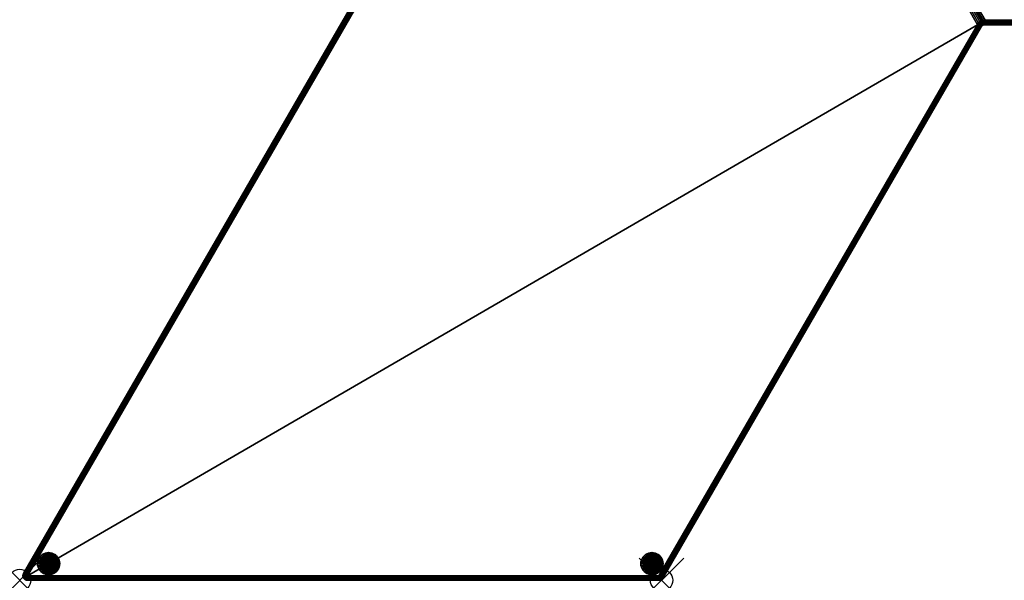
# Model space of a CAD drawing. Extents: x -28.9 to 57.7, y -50 to 0.
# Tile 1 of 3: x -28.9 to 15.4, y -50 to -24.8. Entities that reach past the tile are written whole.
import ezdxf

# ---------------------------------------------------------------- set-up
doc = ezdxf.new("R2010")
doc.units = 0
doc.header["$MEASUREMENT"] = 0
doc.header["$PDMODE"] = 35
doc.header["$PDSIZE"] = 1
for name, color, linetype in [('A-FURN-3-NODE', 7, 'Continuous'), ('A-FURN-3-ST', 150, 'Continuous'), ('A-FURN-3-ST-GD', 252, 'Continuous'), ('A-FURN-3-ST-SI', 160, 'Continuous')]:
    doc.layers.add(name, color=color, linetype=linetype)

msp = doc.modelspace()

# ---------------------------------------------------------------- linework, layer by layer
at = {"layer": 'A-FURN-3-NODE'}
for p in [(-28.868, -50), (0, -50)]:
    msp.add_point(p, dxfattribs=at)

# ---------------------------------------------------------------- meshes
at = {"layer": 'A-FURN-3-ST'}
mesh = msp.add_polyface(dxfattribs=at)
corners = [(-0.025, -0.119, 0.632), (-0.007, -0.129, 0.609), (-28.72, -49.821, 0.632), (-28.72, -49.779, 0.669), (-0.039, -0.111, 0.659), (-28.711, -49.862, 0.601), (0.014, -0.141, 0.588), (0.037, -0.155, 0.572), (-28.694, -49.9, 0.577), (-28.711, -49.738, 0.708), (-0.049, -0.105, 0.688), (-0.056, -0.101, 0.719), (-28.694, -49.7, 0.75), (-0.058, -0.1, 0.75), (-28.628, -49.862, 0.56), (-28.662, -49.881, 0.567), (0.062, -0.169, 0.56), (-28.593, -49.842, 0.554), (0.088, -0.184, 0.552), (0.115, -0.2, 0.55), (-28.521, -49.8, 0.55), (-28.557, -49.821, 0.551)]
mesh.append_faces([[corners[k] for k in face] for face in [(0, 1, 2), (0, 2, 3), (3, 4, 0), (1, 5, 2), (6, 7, 8), (6, 8, 5), (5, 1, 6), (4, 3, 9), (4, 9, 10), (11, 10, 9), (11, 9, 12), (12, 13, 11), (14, 15, 8), (14, 8, 7), (7, 16, 17), (7, 17, 14), (18, 19, 20), (18, 20, 21), (21, 17, 16), (21, 16, 18)]])
mesh = msp.add_polyface(dxfattribs=at)
corners = [(-28.521, -49.8, 18.55), (-0.115, -49.8, 18.55), (14.203, -25, 18.55), (0.115, -0.2, 18.55), (14.252, -24.932, 18.55), (14.314, -24.876, 18.55), (14.387, -24.835, 18.55), (14.466, -24.809, 18.55), (14.549, -24.8, 18.55), (14.374, -25.099, 18.381), (14.368, -25.095, 18.412), (0.049, -49.895, 18.412), (0.056, -49.899, 18.381), (14.376, -25.1, 18.35), (14.357, -25.089, 18.441), (14.343, -25.081, 18.468), (14.325, -25.071, 18.491), (0.007, -49.871, 18.491), (0.025, -49.881, 18.468), (14.305, -25.059, 18.512), (14.281, -25.045, 18.528), (-0.037, -49.845, 18.528), (-0.014, -49.859, 18.512), (14.256, -25.031, 18.54), (14.23, -25.016, 18.548), (-0.088, -49.816, 18.548), (14.401, -25.066, 18.35), (14.403, -25.054, 18.402), (14.389, -25.04, 18.45), (14.366, -25.017, 18.491), (14.436, -25.004, 18.45), (14.42, -24.976, 18.491), (14.337, -24.988, 18.523), (14.399, -24.94, 18.523), (14.303, -24.954, 18.543), (14.375, -24.898, 18.543), (14.266, -24.917, 18.55), (14.349, -24.854, 18.55), (14.459, -24.864, 18.543), (-0.018, -0.051, 18.412), (-0.033, -0.066, 18.392), (-28.686, -49.705, 18.412), (-28.675, -49.711, 18.441), (-0.002, -0.038, 18.431), (0.015, -0.027, 18.45), (-28.692, -49.701, 18.381), (-0.046, -0.082, 18.371), (-0.058, -0.1, 18.35), (-28.694, -49.7, 18.35), (-28.661, -49.719, 18.468), (-28.644, -49.729, 18.491), (0.03, -0.051, 18.484), (-28.623, -49.741, 18.512), (-28.6, -49.755, 18.528), (0.069, -0.119, 18.533), (0.048, -0.082, 18.512), (-28.575, -49.769, 18.54), (0.091, -0.158, 18.546), (-28.548, -49.784, 18.548), (0.054, -0.01, 18.412), (0.034, -0.017, 18.431)]
mesh.append_faces([[corners[k] for k in face] for face in [(0, 1, 2), (3, 0, 2), (2, 4, 3), (7, 8, 3), (9, 10, 11), (12, 13, 9), (11, 10, 14), (15, 16, 17), (18, 14, 15), (19, 20, 21), (22, 16, 19), (21, 20, 23), (24, 2, 1), (25, 23, 24), (9, 13, 26), (26, 27, 10), (26, 10, 9), (10, 27, 28), (10, 28, 14), (15, 14, 28), (28, 29, 16), (28, 16, 15), (29, 28, 30), (29, 30, 31), (19, 16, 29), (19, 29, 32), (32, 20, 19), (32, 29, 31), (32, 31, 33), (20, 32, 34), (20, 34, 23), (34, 32, 33), (34, 33, 35), (24, 23, 34), (34, 36, 2), (34, 2, 24), (36, 34, 35), (36, 35, 37), (37, 35, 38), (39, 40, 41), (39, 41, 42), (42, 43, 39), (42, 44, 43), (45, 41, 46), (46, 47, 48), (46, 48, 45), (41, 40, 46), (49, 50, 51), (51, 44, 42), (51, 42, 49), (52, 53, 54), (52, 54, 55), (55, 51, 50), (55, 50, 52), (54, 53, 56), (54, 56, 57), (58, 0, 3), (3, 57, 56), (3, 56, 58), (59, 60, 44)]])
mesh.append_faces([[corners[k] for k in face] for face in [(4, 5, 3)]], dxfattribs={"vtx1": -1})
mesh.append_faces([[corners[k] for k in face] for face in [(5, 6, 3)]], dxfattribs={"vtx1": -1, "vtx2": -1})
mesh.append_faces([[corners[k] for k in face] for face in [(6, 7, 3)]], dxfattribs={"vtx2": -1})
mesh = msp.add_polyface(dxfattribs=at)
corners = [(14.203, -25, 0.55), (-0.115, -49.8, 0.55), (-28.521, -49.8, 0.55), (0.115, -0.2, 0.55), (14.252, -24.932, 0.55), (14.314, -24.876, 0.55), (14.387, -24.835, 0.55), (14.466, -24.809, 0.55), (14.549, -24.8, 0.55), (57.389, -0.2, 0.55), (43.186, -24.8, 0.55)]
mesh.append_faces([[corners[k] for k in face] for face in [(0, 2, 3), (3, 4, 0), (3, 5, 4), (3, 6, 5), (3, 7, 6), (3, 8, 7), (3, 10, 8)]], dxfattribs={"vtx0": -1, "vtx2": -1})
mesh.append_faces([[corners[k] for k in face] for face in [(0, 1, 2), (3, 9, 10)]], dxfattribs={"vtx2": -1})
mesh = msp.add_polyface(dxfattribs=at)
corners = [(43.186, -24.8, 18.55), (57.389, -0.2, 18.55), (0.115, -0.2, 18.55), (14.549, -24.8, 18.55), (43.186, -24.998, 18.381), (43.186, -24.99, 18.412), (14.549, -24.99, 18.412), (14.549, -24.998, 18.381), (14.549, -25, 18.35), (43.186, -25, 18.35), (43.186, -24.978, 18.441), (14.549, -24.978, 18.441), (43.186, -24.962, 18.468), (43.186, -24.941, 18.491), (14.549, -24.941, 18.491), (14.549, -24.962, 18.468), (43.186, -24.918, 18.512), (43.186, -24.891, 18.528), (14.549, -24.891, 18.528), (14.549, -24.918, 18.512), (43.186, -24.862, 18.54), (14.549, -24.862, 18.54), (43.186, -24.831, 18.548), (14.549, -24.831, 18.548), (14.389, -25.04, 18.45), (14.403, -25.054, 18.402), (14.446, -25.021, 18.402), (14.436, -25.004, 18.45), (14.401, -25.066, 18.35), (14.432, -25.038, 18.35), (14.496, -25, 18.402), (14.491, -24.981, 18.45), (14.468, -25.017, 18.35), (14.508, -25.004, 18.35), (14.42, -24.976, 18.491), (14.482, -24.95, 18.491), (14.549, -24.941, 18.491), (14.399, -24.94, 18.523), (14.472, -24.91, 18.523), (14.375, -24.898, 18.543), (14.459, -24.864, 18.543), (14.349, -24.854, 18.55), (14.446, -24.814, 18.55), (0.095, -0.001, 18.371), (0.074, -0.004, 18.392), (57.389, -0.01, 18.412), (57.389, -0.002, 18.381), (0.115, 0, 18.35), (0.054, -0.01, 18.412), (0.015, -0.027, 18.45), (57.389, -0.022, 18.441), (57.389, -0.038, 18.468), (0.03, -0.051, 18.484), (57.389, -0.082, 18.512), (0.048, -0.082, 18.512), (0.069, -0.119, 18.533), (57.389, -0.059, 18.491), (57.389, -0.109, 18.528), (0.091, -0.158, 18.546), (57.389, -0.169, 18.548)]
mesh.append_faces([[corners[k] for k in face] for face in [(0, 1, 2), (3, 0, 2), (4, 5, 6), (4, 6, 7), (7, 8, 9), (7, 9, 4), (6, 5, 10), (6, 10, 11), (12, 13, 14), (12, 14, 15), (15, 11, 10), (15, 10, 12), (16, 17, 18), (16, 18, 19), (19, 14, 13), (19, 13, 16), (18, 17, 20), (18, 20, 21), (22, 0, 3), (22, 3, 23), (23, 21, 20), (24, 25, 26), (24, 26, 27), (26, 25, 28), (26, 28, 29), (27, 26, 30), (27, 30, 31), (32, 33, 30), (32, 30, 26), (26, 29, 32), (31, 30, 6), (31, 6, 11), (7, 6, 30), (7, 30, 33), (33, 8, 7), (34, 27, 31), (34, 31, 35), (15, 36, 35), (15, 35, 31), (31, 11, 15), (37, 34, 35), (37, 35, 38), (19, 18, 38), (38, 35, 36), (38, 36, 19), (39, 37, 38), (39, 38, 40), (40, 38, 18), (40, 18, 21), (41, 40, 42), (23, 3, 42), (23, 42, 40), (40, 21, 23), (43, 44, 45), (46, 47, 43), (48, 49, 50), (50, 44, 48), (51, 49, 52), (53, 54, 55), (56, 52, 54), (57, 55, 58), (59, 58, 2)]])
mesh = msp.add_polyface(dxfattribs=at)
corners = [(14.549, -24.831, 18.548), (43.186, -24.862, 18.54), (43.186, -24.831, 18.548), (43.334, -24.934, 18.35), (43.333, -24.935, 18.355), (43.301, -24.963, 18.367), (43.303, -24.962, 18.35), (43.338, -24.921, 18.396), (43.307, -24.947, 18.411), (43.339, -24.899, 18.433), (43.307, -24.923, 18.45), (43.34, -24.889, 18.441), (43.326, -24.881, 18.468), (43.303, -24.891, 18.484), (43.264, -24.982, 18.378), (43.267, -24.983, 18.35), (43.269, -24.967, 18.423), (43.27, -24.942, 18.463), (43.266, -24.909, 18.497), (43.288, -24.859, 18.512), (43.258, -24.87, 18.523), (43.308, -24.871, 18.491), (43.223, -24.993, 18.388), (43.227, -24.996, 18.35), (43.228, -24.978, 18.431), (43.229, -24.954, 18.471), (43.225, -24.922, 18.504), (43.217, -24.884, 18.529), (43.239, -24.831, 18.54), (43.204, -24.842, 18.545), (43.264, -24.845, 18.528), (43.186, -24.998, 18.381), (43.186, -25, 18.35), (43.186, -24.99, 18.412), (43.186, -24.978, 18.441), (43.186, -24.962, 18.468), (43.186, -24.941, 18.491), (43.186, -24.918, 18.512), (43.186, -24.891, 18.528), (43.186, -24.8, 18.55), (43.213, -24.816, 18.548), (57.389, -0.002, 18.381), (57.389, 0, 18.35), (0.115, 0, 18.35), (0.095, -0.001, 18.371), (57.389, -0.01, 18.412), (57.389, -0.022, 18.441), (0.074, -0.004, 18.392), (57.389, -0.038, 18.468), (0.015, -0.027, 18.45), (0.03, -0.051, 18.484), (57.389, -0.059, 18.491), (57.389, -0.082, 18.512), (0.048, -0.082, 18.512), (0.069, -0.119, 18.533), (57.389, -0.109, 18.528), (0.091, -0.158, 18.546), (57.389, -0.138, 18.54), (57.389, -0.169, 18.548), (0.115, -0.2, 18.55), (57.389, -0.2, 18.55)]
mesh.append_faces([[corners[k] for k in face] for face in [(0, 1, 2), (3, 4, 5), (3, 5, 6), (5, 4, 7), (5, 7, 8), (8, 9, 10), (10, 11, 12), (10, 12, 13), (6, 5, 14), (6, 14, 15), (14, 5, 8), (14, 8, 16), (16, 8, 10), (16, 10, 17), (17, 10, 13), (17, 13, 18), (18, 13, 19), (18, 19, 20), (21, 19, 13), (13, 12, 21), (15, 14, 22), (15, 22, 23), (22, 14, 16), (22, 16, 24), (24, 16, 17), (24, 17, 25), (25, 17, 18), (25, 18, 26), (26, 18, 20), (26, 20, 27), (27, 20, 28), (27, 28, 29), (30, 28, 20), (20, 19, 30), (23, 22, 31), (23, 31, 32), (33, 31, 22), (22, 24, 34), (22, 34, 33), (34, 24, 25), (34, 25, 35), (36, 35, 25), (36, 25, 26), (26, 37, 36), (37, 26, 27), (37, 27, 38), (38, 27, 29), (38, 29, 1), (2, 1, 29), (29, 39, 2), (40, 39, 29), (29, 28, 40), (41, 42, 43), (44, 45, 41), (46, 45, 47), (48, 46, 49), (50, 51, 48), (52, 51, 53), (54, 55, 52), (55, 56, 57), (58, 57, 56), (59, 60, 58)]])
mesh = msp.add_polyface(dxfattribs=at)
corners = [(14.374, -25.099, 18.381), (0.049, -49.895, 18.412), (0.056, -49.899, 18.381), (0.058, -49.9, 18.35), (14.376, -25.1, 18.35), (14.357, -25.089, 18.441), (0.039, -49.889, 18.441), (14.343, -25.081, 18.468), (0.007, -49.871, 18.491), (0.025, -49.881, 18.468), (14.305, -25.059, 18.512), (-0.037, -49.845, 18.528), (-0.014, -49.859, 18.512), (14.325, -25.071, 18.491), (14.256, -25.031, 18.54), (-0.062, -49.831, 18.54), (14.23, -25.016, 18.548), (-0.115, -49.8, 18.55), (-0.088, -49.816, 18.548), (-0.115, -49.831, 18.548), (-28.521, -49.8, 18.55), (-28.521, -49.831, 18.548), (-28.521, -49.862, 18.54), (-0.115, -49.862, 18.54), (-28.623, -49.741, 18.512), (-28.618, -49.761, 18.52), (-28.6, -49.755, 18.528), (-28.616, -49.811, 18.526), (-28.571, -49.805, 18.544), (-28.575, -49.769, 18.54), (-28.654, -49.763, 18.495), (-28.657, -49.813, 18.497), (-28.644, -49.729, 18.491), (-28.683, -49.76, 18.461), (-28.689, -49.81, 18.459), (-28.661, -49.719, 18.468), (-28.702, -49.754, 18.422), (-28.71, -49.802, 18.415), (-28.675, -49.711, 18.441), (-28.686, -49.705, 18.412), (-28.711, -49.744, 18.379), (-28.72, -49.791, 18.367), (-28.692, -49.701, 18.381), (-28.711, -49.738, 18.35), (-28.72, -49.779, 18.35), (-28.694, -49.7, 18.35), (-28.548, -49.784, 18.548), (-28.561, -49.854, 18.539), (-28.609, -49.86, 18.52), (-28.651, -49.862, 18.489), (-28.684, -49.859, 18.45), (-28.707, -49.851, 18.404), (-28.717, -49.84, 18.354), (-28.72, -49.821, 18.35), (-28.711, -49.862, 18.35), (-0.044, -49.87, 18.523), (-0.097, -49.842, 18.545)]
mesh.append_faces([[corners[k] for k in face] for face in [(0, 1, 2), (2, 3, 4), (1, 5, 6), (7, 8, 9), (9, 6, 5), (10, 11, 12), (12, 8, 13), (11, 14, 15), (16, 17, 18), (18, 15, 14), (19, 17, 20), (19, 20, 21), (21, 22, 23), (21, 23, 19), (24, 25, 26), (26, 25, 27), (26, 27, 28), (26, 28, 29), (27, 25, 30), (27, 30, 31), (30, 25, 24), (30, 24, 32), (31, 30, 33), (31, 33, 34), (33, 30, 32), (33, 32, 35), (34, 33, 36), (34, 36, 37), (36, 33, 35), (36, 35, 38), (36, 38, 39), (37, 36, 40), (37, 40, 41), (40, 36, 39), (40, 39, 42), (41, 40, 43), (41, 43, 44), (43, 40, 42), (43, 42, 45), (46, 29, 28), (28, 20, 46), (20, 28, 47), (20, 47, 21), (47, 28, 27), (47, 27, 48), (48, 27, 31), (48, 31, 49), (49, 31, 34), (49, 34, 50), (50, 34, 37), (50, 37, 51), (51, 37, 41), (51, 41, 52), (52, 41, 44), (52, 44, 53), (22, 21, 47), (54, 52, 53), (11, 15, 55), (19, 23, 56), (56, 17, 19), (18, 17, 56), (56, 15, 18)]])
mesh = msp.add_polyface(dxfattribs=at)
corners = [(14.23, -25.016, 0.552), (14.256, -25.031, 0.56), (-0.062, -49.831, 0.56), (-0.088, -49.816, 0.552), (-0.115, -49.8, 0.55), (14.203, -25, 0.55), (14.281, -25.045, 0.572), (-0.037, -49.845, 0.572), (14.305, -25.059, 0.588), (14.325, -25.071, 0.609), (0.007, -49.871, 0.609), (-0.014, -49.859, 0.588), (14.343, -25.081, 0.632), (14.357, -25.089, 0.659), (0.039, -49.889, 0.659), (0.025, -49.881, 0.632), (14.368, -25.095, 0.688), (0.049, -49.895, 0.688), (14.374, -25.099, 0.719), (14.376, -25.1, 0.75), (0.058, -49.9, 0.75), (0.056, -49.899, 0.719)]
mesh.append_faces([[corners[k] for k in face] for face in [(0, 2, 3), (3, 5, 0), (2, 6, 7), (8, 10, 11), (11, 6, 8), (12, 14, 15), (15, 9, 12), (14, 16, 17), (18, 20, 21), (21, 16, 18)]], dxfattribs={"vtx0": -1})
mesh.append_faces([[corners[k] for k in face] for face in [(0, 1, 2), (3, 4, 5), (2, 1, 6), (8, 9, 10), (11, 7, 6), (12, 13, 14), (15, 10, 9), (14, 13, 16), (18, 19, 20), (21, 17, 16)]], dxfattribs={"vtx2": -1})
mesh = msp.add_polyface(dxfattribs=at)
corners = [(14.549, -24.998, 0.719), (14.549, -25, 0.75), (14.508, -25.004, 0.75), (14.496, -25, 0.698), (14.549, -24.99, 0.688), (14.491, -24.981, 0.65), (14.549, -24.978, 0.659), (14.446, -25.021, 0.698), (14.436, -25.004, 0.65), (14.468, -25.017, 0.75), (14.403, -25.054, 0.698), (14.389, -25.04, 0.65), (14.432, -25.038, 0.75), (14.401, -25.066, 0.75), (14.368, -25.095, 0.688), (14.357, -25.089, 0.659), (14.374, -25.099, 0.719), (14.376, -25.1, 0.75), (14.549, -24.962, 0.632), (14.482, -24.95, 0.609), (14.549, -24.941, 0.609), (14.42, -24.976, 0.609), (14.366, -25.017, 0.609), (14.343, -25.081, 0.632), (14.325, -25.071, 0.609), (14.549, -24.918, 0.588), (14.472, -24.91, 0.577), (14.549, -24.891, 0.572), (14.399, -24.94, 0.577), (14.337, -24.988, 0.577), (14.305, -25.059, 0.588), (14.281, -25.045, 0.572), (14.459, -24.864, 0.557), (14.549, -24.862, 0.56), (14.375, -24.898, 0.557), (14.303, -24.954, 0.557), (14.256, -25.031, 0.56), (14.549, -24.831, 0.552), (14.446, -24.814, 0.55), (14.549, -24.8, 0.55), (14.349, -24.854, 0.55), (14.266, -24.917, 0.55), (14.23, -25.016, 0.552), (14.203, -25, 0.55), (14.466, -24.809, 0.55), (14.387, -24.835, 0.55), (14.314, -24.876, 0.55), (14.252, -24.932, 0.55)]
mesh.append_faces([[corners[k] for k in face] for face in [(0, 1, 2), (2, 3, 4), (2, 4, 0), (4, 3, 5), (4, 5, 6), (7, 3, 2), (7, 2, 9), (12, 13, 10), (12, 10, 7), (7, 9, 12), (11, 10, 14), (11, 14, 15), (16, 14, 10), (16, 10, 13), (13, 17, 16), (18, 6, 5), (5, 19, 20), (5, 20, 18), (23, 24, 22), (23, 22, 11), (11, 15, 23), (25, 20, 19), (25, 19, 26), (26, 27, 25), (30, 31, 29), (29, 22, 24), (29, 24, 30), (27, 26, 32), (27, 32, 33), (35, 29, 31), (35, 31, 36), (37, 33, 32), (32, 38, 39), (32, 39, 37), (42, 43, 41), (42, 41, 35), (35, 36, 42)]])
mesh.append_faces([[corners[k] for k in face] for face in [(5, 7, 8), (8, 10, 11), (19, 8, 21), (21, 11, 22), (26, 21, 28), (28, 22, 29), (32, 28, 34), (34, 29, 35), (38, 34, 40), (40, 35, 41)]], dxfattribs={"vtx0": -1})
mesh.append_faces([[corners[k] for k in face] for face in [(5, 3, 7), (8, 7, 10), (19, 5, 8), (21, 8, 11), (26, 19, 21), (28, 21, 22), (32, 26, 28), (34, 28, 29), (38, 32, 34), (40, 34, 35)]], dxfattribs={"vtx2": -1})
mesh = msp.add_polyface(dxfattribs=at)
corners = [(43.186, -24.831, 0.552), (43.186, -24.862, 0.56), (14.549, -24.862, 0.56), (14.549, -24.831, 0.552), (14.549, -24.8, 0.55), (43.186, -24.8, 0.55), (43.186, -24.891, 0.572), (14.549, -24.891, 0.572), (43.186, -24.918, 0.588), (43.186, -24.941, 0.609), (14.549, -24.941, 0.609), (14.549, -24.918, 0.588), (43.186, -24.962, 0.632), (43.186, -24.978, 0.659), (14.549, -24.978, 0.659), (14.549, -24.962, 0.632), (43.186, -24.99, 0.688), (14.549, -24.99, 0.688), (43.186, -24.998, 0.719), (43.186, -25, 0.75), (14.549, -25, 0.75), (14.549, -24.998, 0.719)]
mesh.append_faces([[corners[k] for k in face] for face in [(0, 2, 3), (3, 5, 0), (2, 6, 7), (8, 10, 11), (11, 6, 8), (12, 14, 15), (15, 9, 12), (14, 16, 17), (18, 20, 21), (21, 16, 18)]], dxfattribs={"vtx0": -1})
mesh.append_faces([[corners[k] for k in face] for face in [(0, 1, 2), (3, 4, 5), (2, 1, 6), (8, 9, 10), (11, 7, 6), (12, 13, 14), (15, 10, 9), (14, 13, 16), (18, 19, 20), (21, 17, 16)]], dxfattribs={"vtx2": -1})
mesh = msp.add_polyface(dxfattribs=at)
corners = [(-0.115, -49.998, 18.381), (-28.521, -49.99, 18.412), (-28.521, -49.998, 18.381), (-28.521, -50, 18.35), (-0.115, -50, 18.35), (-0.115, -49.978, 18.441), (-28.521, -49.978, 18.441), (-0.115, -49.962, 18.468), (-28.521, -49.941, 18.491), (-28.521, -49.962, 18.468), (-0.115, -49.918, 18.512), (-28.521, -49.891, 18.528), (-28.521, -49.918, 18.512), (-0.115, -49.941, 18.491), (-0.115, -49.862, 18.54), (-28.521, -49.862, 18.54), (-28.561, -49.854, 18.539), (-28.549, -49.899, 18.522), (-28.609, -49.86, 18.52), (-28.595, -49.905, 18.503), (-28.651, -49.862, 18.489), (-28.637, -49.907, 18.473), (-28.684, -49.859, 18.45), (-28.669, -49.904, 18.434), (-28.707, -49.851, 18.404), (-28.692, -49.897, 18.389), (-28.717, -49.84, 18.354), (-28.711, -49.862, 18.35), (-28.694, -49.9, 18.35), (-28.534, -49.938, 18.494), (-28.521, -49.941, 18.491), (-28.577, -49.944, 18.477), (-28.615, -49.946, 18.449), (-28.645, -49.943, 18.414), (-28.666, -49.936, 18.372), (-28.67, -49.934, 18.35), (-28.556, -49.974, 18.442), (-28.588, -49.975, 18.419), (-28.614, -49.973, 18.389), (-28.631, -49.967, 18.354), (-28.639, -49.962, 18.35), (-28.532, -49.993, 18.402), (-28.557, -49.994, 18.385), (-28.576, -49.992, 18.362), (-28.602, -49.983, 18.35), (-28.563, -49.996, 18.35), (-28.542, -49.999, 18.35)]
mesh.append_faces([[corners[k] for k in face] for face in [(0, 1, 2), (2, 3, 4), (1, 5, 6), (7, 8, 9), (9, 6, 5), (10, 11, 12), (12, 8, 13), (11, 14, 15), (16, 17, 11), (16, 11, 15), (17, 16, 18), (17, 18, 19), (19, 18, 20), (19, 20, 21), (21, 20, 22), (21, 22, 23), (23, 22, 24), (23, 24, 25), (25, 24, 26), (25, 26, 27), (25, 27, 28), (12, 11, 17), (12, 17, 29), (29, 30, 12), (29, 17, 19), (29, 19, 31), (31, 19, 21), (31, 21, 32), (32, 21, 23), (32, 23, 33), (33, 23, 25), (33, 25, 34), (34, 25, 28), (34, 28, 35), (30, 29, 9), (9, 29, 31), (9, 31, 36), (36, 31, 32), (36, 32, 37), (37, 32, 33), (37, 33, 38), (38, 33, 34), (38, 34, 39), (39, 34, 35), (39, 35, 40), (9, 36, 41), (9, 41, 1), (9, 1, 6), (41, 36, 37), (41, 37, 42), (42, 37, 38), (42, 38, 43), (39, 40, 44), (44, 45, 43), (44, 43, 38), (44, 38, 39), (1, 41, 2), (2, 41, 42), (2, 42, 3), (3, 42, 43), (3, 43, 45), (3, 45, 46)]])
mesh = msp.add_polyface(dxfattribs=at)
corners = [(-28.628, -49.862, 0.56), (-28.593, -49.842, 0.554), (-0.115, -49.862, 0.56), (-0.115, -49.891, 0.572), (-28.662, -49.881, 0.567), (-28.694, -49.9, 0.577), (-0.115, -49.831, 0.552), (-28.557, -49.821, 0.551), (-28.521, -49.8, 0.55), (-0.115, -49.8, 0.55), (-0.115, -49.918, 0.588), (-0.115, -49.941, 0.609), (-28.67, -49.934, 0.601), (-0.115, -49.962, 0.632), (-0.115, -49.978, 0.659), (-28.602, -49.983, 0.669), (-28.639, -49.962, 0.632), (-0.115, -49.99, 0.688), (-28.563, -49.996, 0.708), (-0.115, -49.998, 0.719), (-0.115, -50, 0.75), (-28.521, -50, 0.75)]
mesh.append_faces([[corners[k] for k in face] for face in [(0, 1, 2), (0, 2, 3), (3, 4, 0), (3, 5, 4), (6, 2, 7), (7, 8, 9), (7, 9, 6), (2, 1, 7), (10, 11, 12), (12, 5, 3), (12, 3, 10), (13, 14, 15), (13, 15, 16), (16, 12, 11), (16, 11, 13), (15, 14, 17), (15, 17, 18), (19, 20, 21), (21, 18, 17), (21, 17, 19)]])
mesh = msp.add_polyface(dxfattribs=at)
corners = [(-0.115, -49.998, 18.381), (-0.115, -49.99, 18.412), (-28.521, -49.99, 18.412), (-28.521, -49.998, 18.381), (-0.115, -50, 18.35), (-0.115, -49.978, 18.441), (-0.115, -49.962, 18.468), (-0.115, -49.941, 18.491), (-28.521, -49.941, 18.491), (-28.521, -49.962, 18.468), (-0.115, -49.918, 18.512), (-0.115, -49.891, 18.528), (-28.521, -49.891, 18.528), (-28.521, -49.918, 18.512), (-0.115, -49.862, 18.54), (0.033, -49.934, 18.35), (0.032, -49.935, 18.355), (0, -49.963, 18.367), (0.002, -49.962, 18.35), (0.037, -49.921, 18.396), (0.005, -49.947, 18.411), (0.058, -49.9, 18.35), (0.056, -49.899, 18.381), (0.038, -49.899, 18.433), (0.006, -49.923, 18.45), (0.049, -49.895, 18.412), (0.039, -49.889, 18.441), (0.025, -49.881, 18.468), (0.002, -49.891, 18.484), (-0.038, -49.982, 18.378), (-0.034, -49.983, 18.35), (-0.032, -49.967, 18.423), (-0.031, -49.942, 18.463), (-0.035, -49.909, 18.497), (-0.014, -49.859, 18.512), (-0.044, -49.87, 18.523), (0.007, -49.871, 18.491), (-0.079, -49.993, 18.388), (-0.074, -49.996, 18.35), (-0.073, -49.978, 18.431), (-0.072, -49.954, 18.471), (-0.076, -49.922, 18.504), (-0.085, -49.884, 18.529), (-0.062, -49.831, 18.54), (-0.097, -49.842, 18.545), (-0.037, -49.845, 18.528), (-0.115, -49.941, 18.491)]
mesh.append_faces([[corners[k] for k in face] for face in [(0, 1, 2), (3, 4, 0), (2, 1, 5), (6, 7, 8), (9, 5, 6), (10, 11, 12), (13, 7, 10), (12, 11, 14), (15, 16, 17), (15, 17, 18), (17, 16, 19), (17, 19, 20), (19, 16, 15), (19, 15, 21), (19, 21, 22), (20, 19, 23), (20, 23, 24), (25, 26, 23), (23, 19, 22), (23, 22, 25), (24, 23, 26), (24, 26, 27), (24, 27, 28), (18, 17, 29), (18, 29, 30), (29, 17, 20), (29, 20, 31), (31, 20, 24), (31, 24, 32), (32, 24, 28), (32, 28, 33), (33, 28, 34), (33, 34, 35), (36, 34, 28), (28, 27, 36), (30, 29, 37), (30, 37, 38), (37, 29, 31), (37, 31, 39), (39, 31, 32), (39, 32, 40), (40, 32, 33), (40, 33, 41), (41, 33, 35), (41, 35, 42), (42, 35, 43), (42, 43, 44), (35, 34, 45), (38, 37, 0), (38, 0, 4), (1, 0, 37), (37, 39, 5), (37, 5, 1), (5, 39, 40), (5, 40, 6), (46, 6, 40), (46, 40, 41), (41, 10, 46), (10, 41, 42), (10, 42, 11), (11, 42, 44), (11, 44, 14)]])
mesh = msp.add_polyface(dxfattribs=at)
corners = [(0.039, -49.889, 0.659), (0.038, -49.899, 0.667), (0.006, -49.923, 0.65), (0.002, -49.891, 0.616), (0.025, -49.881, 0.632), (0.037, -49.921, 0.704), (0.005, -49.947, 0.689), (0.049, -49.895, 0.688), (0.056, -49.899, 0.719), (0.032, -49.935, 0.745), (0, -49.963, 0.733), (0.058, -49.9, 0.75), (0.033, -49.934, 0.75), (0.002, -49.962, 0.75), (0.007, -49.871, 0.609), (-0.014, -49.859, 0.588), (-0.035, -49.909, 0.603), (-0.044, -49.87, 0.577), (-0.031, -49.942, 0.637), (-0.032, -49.967, 0.677), (-0.038, -49.982, 0.722), (-0.034, -49.983, 0.75), (-0.037, -49.845, 0.572), (-0.062, -49.831, 0.56), (-0.085, -49.884, 0.571), (-0.097, -49.842, 0.555), (-0.076, -49.922, 0.596), (-0.072, -49.954, 0.629), (-0.073, -49.978, 0.669), (-0.079, -49.993, 0.712), (-0.074, -49.996, 0.75), (-0.088, -49.816, 0.552), (-0.115, -49.8, 0.55), (-0.115, -49.831, 0.552), (-0.115, -49.862, 0.56), (-0.115, -49.891, 0.572), (-0.115, -49.918, 0.588), (-0.115, -49.941, 0.609), (-0.115, -49.962, 0.632), (-0.115, -49.978, 0.659), (-0.115, -49.99, 0.688), (-0.115, -49.998, 0.719), (-0.115, -50, 0.75)]
mesh.append_faces([[corners[k] for k in face] for face in [(0, 1, 2), (0, 2, 3), (0, 3, 4), (7, 8, 5), (7, 5, 1), (1, 0, 7), (9, 5, 8), (9, 8, 11), (9, 11, 12), (10, 9, 12), (10, 12, 13), (14, 4, 3), (3, 15, 14), (15, 3, 16), (15, 16, 17), (20, 10, 13), (20, 13, 21), (22, 15, 17), (17, 23, 22), (23, 17, 24), (23, 24, 25), (29, 20, 21), (29, 21, 30), (31, 23, 25), (25, 32, 31), (33, 32, 25), (25, 34, 33), (34, 25, 24), (34, 24, 35), (35, 24, 26), (35, 26, 36), (37, 36, 26), (26, 27, 38), (26, 38, 37), (38, 27, 28), (38, 28, 39), (40, 39, 28), (40, 28, 29), (29, 41, 40), (41, 29, 30), (41, 30, 42)]])
mesh.append_faces([[corners[k] for k in face] for face in [(2, 5, 6), (6, 9, 10), (16, 2, 18), (18, 6, 19), (19, 10, 20), (24, 16, 26), (26, 18, 27), (27, 19, 28), (28, 20, 29)]], dxfattribs={"vtx0": -1})
mesh.append_faces([[corners[k] for k in face] for face in [(2, 1, 5), (6, 5, 9), (16, 3, 2), (18, 2, 6), (19, 6, 10), (24, 17, 16), (26, 16, 18), (27, 18, 19), (28, 19, 20)]], dxfattribs={"vtx2": -1})
at = {"layer": 'A-FURN-3-ST-GD'}
mesh = msp.add_polyface(dxfattribs=at)
corners = [(-27.123, -49.477, 0), (-27.093, -49.405, 0), (-27.075, -49.328, 0), (-27.164, -49.544, 0), (-27.215, -49.604, 0), (-27.275, -49.655, 0), (-27.341, -49.696, 0), (-27.414, -49.726, 0), (-27.49, -49.744, 0), (-27.568, -49.75, 0), (-27.647, -49.744, 0), (-27.723, -49.726, 0), (-27.795, -49.696, 0), (-27.862, -49.655, 0), (-27.922, -49.604, 0), (-27.973, -49.544, 0), (-28.014, -49.477, 0), (-28.044, -49.405, 0), (-28.062, -49.328, 0), (-28.068, -49.25, 0), (-28.062, -49.172, 0), (-28.044, -49.095, 0), (-28.014, -49.023, 0), (-27.973, -48.956, 0), (-27.922, -48.896, 0), (-27.862, -48.845, 0), (-27.795, -48.804, 0), (-27.723, -48.774, 0), (-27.647, -48.756, 0), (-27.568, -48.75, 0), (-27.49, -48.756, 0), (-27.414, -48.774, 0), (-27.341, -48.804, 0), (-27.275, -48.845, 0), (-27.215, -48.896, 0), (-27.164, -48.956, 0), (-27.123, -49.023, 0), (-27.093, -49.095, 0), (-27.075, -49.172, 0), (-27.068, -49.25, 0), (-27.075, -49.172, 0.55), (-27.068, -49.25, 0.55), (-27.075, -49.328, 0.55), (-27.093, -49.405, 0.55), (-27.123, -49.477, 0.55), (-27.164, -49.544, 0.55), (-27.215, -49.604, 0.55), (-27.275, -49.655, 0.55), (-27.341, -49.696, 0.55), (-27.414, -49.726, 0.55), (-27.49, -49.744, 0.55), (-27.568, -49.75, 0.55), (-27.647, -49.744, 0.55), (-27.723, -49.726, 0.55), (-27.795, -49.696, 0.55), (-27.862, -49.655, 0.55), (-27.922, -49.604, 0.55), (-27.973, -49.544, 0.55), (-28.014, -49.477, 0.55), (-28.044, -49.405, 0.55), (-28.062, -49.328, 0.55), (-28.068, -49.25, 0.55), (-28.062, -49.172, 0.55), (-28.044, -49.095, 0.55), (-28.014, -49.023, 0.55), (-27.973, -48.956, 0.55), (-27.922, -48.896, 0.55), (-27.862, -48.845, 0.55), (-27.795, -48.804, 0.55), (-27.723, -48.774, 0.55), (-27.647, -48.756, 0.55), (-27.568, -48.75, 0.55), (-27.49, -48.756, 0.55), (-27.414, -48.774, 0.55), (-27.341, -48.804, 0.55), (-27.275, -48.845, 0.55), (-27.215, -48.896, 0.55), (-27.164, -48.956, 0.55), (-27.123, -49.023, 0.55), (-27.093, -49.095, 0.55)]
mesh.append_faces([[corners[k] for k in face] for face in [(2, 39, 41), (2, 41, 42), (42, 43, 1), (42, 1, 2), (0, 1, 43), (0, 43, 44), (3, 0, 44), (3, 44, 45), (45, 46, 4), (45, 4, 3), (5, 4, 46), (5, 46, 47), (47, 48, 6), (47, 6, 5), (7, 6, 48), (7, 48, 49), (8, 7, 49), (8, 49, 50), (50, 51, 9), (50, 9, 8), (10, 9, 51), (10, 51, 52), (52, 53, 11), (52, 11, 10), (12, 11, 53), (12, 53, 54), (13, 12, 54), (13, 54, 55), (55, 56, 14), (55, 14, 13), (15, 14, 56), (15, 56, 57), (57, 58, 16), (57, 16, 15), (17, 16, 58), (17, 58, 59), (18, 17, 59), (18, 59, 60), (62, 63, 21), (62, 21, 20), (20, 19, 61), (20, 61, 62), (19, 18, 60), (19, 60, 61), (22, 21, 63), (22, 63, 64), (23, 22, 64), (23, 64, 65), (65, 66, 24), (65, 24, 23), (25, 24, 66), (25, 66, 67), (67, 68, 26), (67, 26, 25), (27, 26, 68), (27, 68, 69), (28, 27, 69), (28, 69, 70), (70, 71, 29), (70, 29, 28), (30, 29, 71), (30, 71, 72), (72, 73, 31), (72, 31, 30), (32, 31, 73), (32, 73, 74), (33, 32, 74), (33, 74, 75), (75, 76, 34), (75, 34, 33), (35, 34, 76), (35, 76, 77), (77, 78, 36), (77, 36, 35), (37, 36, 78), (37, 78, 79), (38, 37, 79), (38, 79, 40), (40, 41, 39), (40, 39, 38)]])
mesh.append_faces([[corners[k] for k in face] for face in [(2, 38, 39)]], dxfattribs={"vtx0": -1})
mesh.append_faces([[corners[k] for k in face] for face in [(2, 0, 3), (2, 3, 4), (2, 4, 5), (2, 5, 6), (2, 6, 7), (2, 7, 8), (2, 8, 9), (2, 9, 10), (2, 10, 11), (2, 11, 12), (2, 12, 13), (2, 13, 14), (2, 14, 15), (2, 15, 16), (2, 16, 17), (2, 17, 18), (2, 18, 19), (2, 19, 20), (2, 20, 21), (2, 21, 22), (2, 22, 23), (2, 23, 24), (2, 24, 25), (2, 25, 26), (2, 26, 27), (2, 27, 28), (2, 28, 29), (2, 29, 30), (2, 30, 31), (2, 31, 32), (2, 32, 33), (2, 33, 34), (2, 34, 35), (2, 35, 36), (2, 36, 37), (2, 37, 38)]], dxfattribs={"vtx0": -1, "vtx2": -1})
mesh.append_faces([[corners[k] for k in face] for face in [(79, 78, 40)]], dxfattribs={"vtx1": -1})
mesh.append_faces([[corners[k] for k in face] for face in [(43, 42, 40), (44, 43, 40), (45, 44, 40), (46, 45, 40), (47, 46, 40), (48, 47, 40), (49, 48, 40), (50, 49, 40), (51, 50, 40), (52, 51, 40), (53, 52, 40), (54, 53, 40), (55, 54, 40), (56, 55, 40), (57, 56, 40), (58, 57, 40), (59, 58, 40), (60, 59, 40), (61, 60, 40), (62, 61, 40), (63, 62, 40), (64, 63, 40), (65, 64, 40), (66, 65, 40), (67, 66, 40), (68, 67, 40), (69, 68, 40), (70, 69, 40), (71, 70, 40), (72, 71, 40), (73, 72, 40), (74, 73, 40), (75, 74, 40), (76, 75, 40), (77, 76, 40), (78, 77, 40)]], dxfattribs={"vtx1": -1, "vtx2": -1})
mesh.append_faces([[corners[k] for k in face] for face in [(2, 1, 0), (42, 41, 40)]], dxfattribs={"vtx2": -1})
mesh = msp.add_polyface(dxfattribs=at)
corners = [(0.012, -49.477, 0), (0.043, -49.405, 0), (0.061, -49.328, 0), (-0.029, -49.544, 0), (-0.079, -49.604, 0), (-0.139, -49.655, 0), (-0.206, -49.696, 0), (-0.279, -49.726, 0), (-0.355, -49.744, 0), (-0.433, -49.75, 0), (-0.511, -49.744, 0), (-0.588, -49.726, 0), (-0.66, -49.696, 0), (-0.727, -49.655, 0), (-0.787, -49.604, 0), (-0.838, -49.544, 0), (-0.879, -49.477, 0), (-0.909, -49.405, 0), (-0.927, -49.328, 0), (-0.933, -49.25, 0), (-0.927, -49.172, 0), (-0.909, -49.095, 0), (-0.879, -49.023, 0), (-0.838, -48.956, 0), (-0.787, -48.896, 0), (-0.727, -48.845, 0), (-0.66, -48.804, 0), (-0.588, -48.774, 0), (-0.511, -48.756, 0), (-0.433, -48.75, 0), (-0.355, -48.756, 0), (-0.279, -48.774, 0), (-0.206, -48.804, 0), (-0.139, -48.845, 0), (-0.079, -48.896, 0), (-0.029, -48.956, 0), (0.012, -49.023, 0), (0.043, -49.095, 0), (0.061, -49.172, 0), (0.067, -49.25, 0), (0.061, -49.172, 0.55), (0.067, -49.25, 0.55), (0.061, -49.328, 0.55), (0.043, -49.405, 0.55), (0.012, -49.477, 0.55), (-0.029, -49.544, 0.55), (-0.079, -49.604, 0.55), (-0.139, -49.655, 0.55), (-0.206, -49.696, 0.55), (-0.279, -49.726, 0.55), (-0.355, -49.744, 0.55), (-0.433, -49.75, 0.55), (-0.511, -49.744, 0.55), (-0.588, -49.726, 0.55), (-0.66, -49.696, 0.55), (-0.727, -49.655, 0.55), (-0.787, -49.604, 0.55), (-0.838, -49.544, 0.55), (-0.879, -49.477, 0.55), (-0.909, -49.405, 0.55), (-0.927, -49.328, 0.55), (-0.933, -49.25, 0.55), (-0.927, -49.172, 0.55), (-0.909, -49.095, 0.55), (-0.879, -49.023, 0.55), (-0.838, -48.956, 0.55), (-0.787, -48.896, 0.55), (-0.727, -48.845, 0.55), (-0.66, -48.804, 0.55), (-0.588, -48.774, 0.55), (-0.511, -48.756, 0.55), (-0.433, -48.75, 0.55), (-0.355, -48.756, 0.55), (-0.279, -48.774, 0.55), (-0.206, -48.804, 0.55), (-0.139, -48.845, 0.55), (-0.079, -48.896, 0.55), (-0.029, -48.956, 0.55), (0.012, -49.023, 0.55), (0.043, -49.095, 0.55)]
mesh.append_faces([[corners[k] for k in face] for face in [(2, 39, 41), (2, 41, 42), (42, 43, 1), (42, 1, 2), (0, 1, 43), (0, 43, 44), (3, 0, 44), (3, 44, 45), (45, 46, 4), (45, 4, 3), (5, 4, 46), (5, 46, 47), (47, 48, 6), (47, 6, 5), (7, 6, 48), (7, 48, 49), (8, 7, 49), (8, 49, 50), (50, 51, 9), (50, 9, 8), (10, 9, 51), (10, 51, 52), (52, 53, 11), (52, 11, 10), (12, 11, 53), (12, 53, 54), (13, 12, 54), (13, 54, 55), (55, 56, 14), (55, 14, 13), (15, 14, 56), (15, 56, 57), (57, 58, 16), (57, 16, 15), (17, 16, 58), (17, 58, 59), (18, 17, 59), (18, 59, 60), (62, 63, 21), (62, 21, 20), (20, 19, 61), (20, 61, 62), (19, 18, 60), (19, 60, 61), (22, 21, 63), (22, 63, 64), (23, 22, 64), (23, 64, 65), (65, 66, 24), (65, 24, 23), (25, 24, 66), (25, 66, 67), (67, 68, 26), (67, 26, 25), (27, 26, 68), (27, 68, 69), (28, 27, 69), (28, 69, 70), (70, 71, 29), (70, 29, 28), (30, 29, 71), (30, 71, 72), (72, 73, 31), (72, 31, 30), (32, 31, 73), (32, 73, 74), (33, 32, 74), (33, 74, 75), (75, 76, 34), (75, 34, 33), (35, 34, 76), (35, 76, 77), (77, 78, 36), (77, 36, 35), (37, 36, 78), (37, 78, 79), (38, 37, 79), (38, 79, 40), (40, 41, 39), (40, 39, 38)]])
mesh.append_faces([[corners[k] for k in face] for face in [(2, 38, 39)]], dxfattribs={"vtx0": -1})
mesh.append_faces([[corners[k] for k in face] for face in [(2, 0, 3), (2, 3, 4), (2, 4, 5), (2, 5, 6), (2, 6, 7), (2, 7, 8), (2, 8, 9), (2, 9, 10), (2, 10, 11), (2, 11, 12), (2, 12, 13), (2, 13, 14), (2, 14, 15), (2, 15, 16), (2, 16, 17), (2, 17, 18), (2, 18, 19), (2, 19, 20), (2, 20, 21), (2, 21, 22), (2, 22, 23), (2, 23, 24), (2, 24, 25), (2, 25, 26), (2, 26, 27), (2, 27, 28), (2, 28, 29), (2, 29, 30), (2, 30, 31), (2, 31, 32), (2, 32, 33), (2, 33, 34), (2, 34, 35), (2, 35, 36), (2, 36, 37), (2, 37, 38)]], dxfattribs={"vtx0": -1, "vtx2": -1})
mesh.append_faces([[corners[k] for k in face] for face in [(79, 78, 40)]], dxfattribs={"vtx1": -1})
mesh.append_faces([[corners[k] for k in face] for face in [(43, 42, 40), (44, 43, 40), (45, 44, 40), (46, 45, 40), (47, 46, 40), (48, 47, 40), (49, 48, 40), (50, 49, 40), (51, 50, 40), (52, 51, 40), (53, 52, 40), (54, 53, 40), (55, 54, 40), (56, 55, 40), (57, 56, 40), (58, 57, 40), (59, 58, 40), (60, 59, 40), (61, 60, 40), (62, 61, 40), (63, 62, 40), (64, 63, 40), (65, 64, 40), (66, 65, 40), (67, 66, 40), (68, 67, 40), (69, 68, 40), (70, 69, 40), (71, 70, 40), (72, 71, 40), (73, 72, 40), (74, 73, 40), (75, 74, 40), (76, 75, 40), (77, 76, 40), (78, 77, 40)]], dxfattribs={"vtx1": -1, "vtx2": -1})
mesh.append_faces([[corners[k] for k in face] for face in [(2, 1, 0), (42, 41, 40)]], dxfattribs={"vtx2": -1})
at = {"layer": 'A-FURN-3-ST-SI'}
mesh = msp.add_polyface(dxfattribs=at)
corners = [(-28.694, -49.7, 0.75), (-0.058, -0.1, 0.75), (-0.058, -0.1, 18.35), (-28.694, -49.7, 18.35), (43.186, -25, 0.75), (14.549, -25, 0.75), (14.549, -25, 18.35), (43.186, -25, 18.35), (14.376, -25.1, 0.75), (0.058, -49.9, 0.75), (0.058, -49.9, 18.35), (14.376, -25.1, 18.35), (-0.115, -50, 0.75), (-28.521, -50, 0.75), (-28.521, -50, 18.35), (-0.115, -50, 18.35), (57.562, -0.3, 18.35), (57.562, -0.3, 0.75), (43.359, -24.9, 0.75), (43.359, -24.9, 18.35), (43.303, -24.962, 0.75), (43.267, -24.983, 18.35), (43.303, -24.962, 18.35), (43.334, -24.934, 18.35), (43.334, -24.934, 0.75), (43.267, -24.983, 0.75), (43.227, -24.996, 0.75), (43.227, -24.996, 18.35), (14.508, -25.004, 0.75), (14.508, -25.004, 18.35), (14.468, -25.017, 18.35), (14.468, -25.017, 0.75), (14.432, -25.038, 18.35), (14.432, -25.038, 0.75), (14.401, -25.066, 0.75), (14.401, -25.066, 18.35), (0.002, -49.962, 18.35), (0.033, -49.934, 18.35), (0.033, -49.934, 0.75), (0.002, -49.962, 0.75), (-0.074, -49.996, 0.75), (-0.074, -49.996, 18.35), (-0.034, -49.983, 18.35), (-0.034, -49.983, 0.75), (-28.711, -49.738, 18.35), (-28.711, -49.738, 0.708), (-28.72, -49.779, 0.669), (-28.72, -49.779, 18.35), (-28.711, -49.862, 18.35), (-28.711, -49.862, 0.601), (-28.72, -49.821, 0.632), (-28.72, -49.821, 18.35), (-28.694, -49.9, 0.577), (-28.694, -49.9, 18.35), (-28.67, -49.934, 0.601), (-28.67, -49.934, 18.35), (-28.639, -49.962, 0.632), (-28.639, -49.962, 18.35), (-28.602, -49.983, 0.669), (-28.602, -49.983, 18.35), (-28.563, -49.996, 0.708), (-28.563, -49.996, 18.35), (-28.542, -49.999, 18.35), (0.115, 0, 0.75), (57.389, 0, 0.75), (57.389, 0, 18.35), (0.115, 0, 18.35), (57.537, -0.066, 18.35), (57.537, -0.066, 0.601), (57.562, -0.1, 0.577), (57.562, -0.1, 18.35), (57.506, -0.038, 0.632), (57.506, -0.038, 18.35), (57.47, -0.017, 0.669), (57.47, -0.017, 18.35), (57.43, -0.004, 0.708), (57.43, -0.004, 18.35), (57.41, -0.001, 18.35), (57.579, -0.138, 18.35), (57.579, -0.138, 0.601), (57.588, -0.221, 0.669), (57.588, -0.221, 18.35), (57.588, -0.179, 18.35), (57.588, -0.179, 0.632), (57.579, -0.262, 18.35), (57.579, -0.262, 0.708), (0.054, -0.01, 18.412), (-0.002, -0.038, 0.75), (0.034, -0.017, 0.75), (0.074, -0.004, 0.75), (0.074, -0.004, 18.392), (0.034, -0.017, 18.431), (0.015, -0.027, 18.45), (0.095, -0.001, 18.371), (-0.002, -0.038, 18.431), (-0.018, -0.051, 18.412), (-0.033, -0.066, 18.392), (-0.033, -0.066, 0.75), (-0.046, -0.082, 18.371)]
mesh.append_faces([[corners[k] for k in face] for face in [(2, 1, 0), (3, 2, 0), (6, 5, 4), (7, 6, 4), (10, 9, 8), (11, 10, 8), (14, 13, 12), (15, 14, 12), (18, 17, 16), (19, 18, 16), (22, 21, 20), (20, 24, 23), (20, 23, 22), (19, 23, 24), (19, 24, 18), (25, 20, 21), (21, 27, 26), (21, 26, 25), (26, 27, 7), (26, 7, 4), (6, 29, 28), (5, 6, 28), (28, 29, 30), (31, 28, 30), (30, 32, 31), (35, 34, 33), (32, 35, 33), (33, 31, 32), (34, 35, 11), (8, 34, 11), (38, 37, 36), (38, 36, 39), (10, 37, 38), (10, 38, 9), (42, 41, 40), (42, 40, 43), (43, 39, 36), (43, 36, 42), (40, 41, 15), (40, 15, 12), (0, 45, 44), (0, 44, 3), (44, 45, 46), (44, 46, 47), (50, 49, 48), (51, 47, 46), (51, 46, 50), (50, 48, 51), (48, 49, 52), (48, 52, 53), (53, 52, 54), (53, 54, 55), (57, 55, 56), (57, 56, 58), (58, 59, 57), (55, 54, 56), (59, 58, 60), (59, 60, 61), (62, 61, 60), (62, 60, 13), (13, 14, 62), (65, 64, 63), (66, 65, 63), (69, 68, 67), (69, 67, 70), (72, 67, 71), (72, 71, 73), (73, 74, 72), (67, 68, 71), (74, 73, 75), (74, 75, 76), (77, 76, 75), (77, 75, 64), (64, 65, 77), (69, 70, 78), (69, 78, 79), (82, 81, 80), (82, 80, 83), (83, 79, 78), (83, 78, 82), (80, 81, 84), (80, 84, 85), (85, 84, 16), (85, 16, 17), (88, 87, 86), (86, 90, 89), (86, 89, 88), (87, 91, 86), (87, 92, 91), (93, 66, 63), (93, 63, 89), (89, 90, 93), (95, 94, 92), (95, 92, 87), (87, 97, 96), (87, 96, 95), (98, 96, 97), (97, 1, 2), (97, 2, 98)]])

doc.saveas('drawing.dxf')
